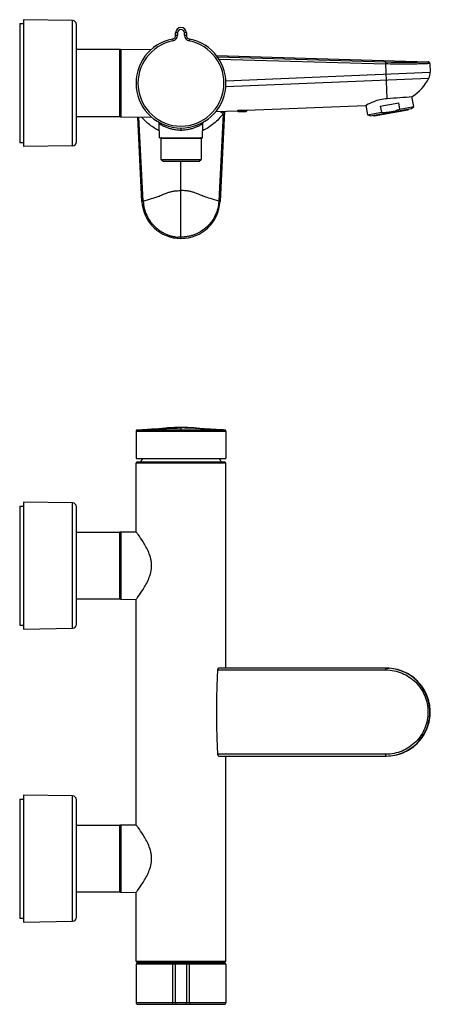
# Model space of a CAD drawing. Header units: millimetres. Extents: x 60 to 667, y -287 to 217.
# Tile 4 of 4: x 457 to 667, y -287 to 217. Entities that reach past the tile are written whole.
import ezdxf

# ---------------------------------------------------------------- set-up
doc = ezdxf.new("R2010")
doc.units = ezdxf.units.MM
doc.header["$LTSCALE"] = 23.1
doc.layers.get('0').update_dxf_attribs({"linetype": 'CONTINUOUS'})

msp = doc.modelspace()

# ---------------------------------------------------------------- linework, layer by layer
at = {"color": 7, "linetype": 'CONTINUOUS'}
for p, q in [((458.85, 217.11), (458.85, 152.11)), ((483.89, 216.69), (458.85, 217.11)), ((456.85, 215.11), (456.85, 154.11)), ((456.85, 215.11), (458.85, 215.11)), ((485.85, 154.53), (485.85, 214.69)), ((536.6, 209.16), (536.6, 210.36)), ((542.1, 210.36), (542.1, 209.16)), ((508.05, 201.79), (485.85, 201.79)), ((508.65, 201.86), (524.3, 202)), ((508.35, 201.56), (508.35, 167.66)), ((557.47, 198.78), (665.69, 195.6)), ((666.66, 194.64), (666.84, 190.18)), ((658.39, 172.61), (657.49, 177.71)), ((573.05, 170.71), (633.76, 173.23)), ((633.76, 173.23), (634.21, 173.48)), ((633.81, 173.26), (633.76, 173.23)), ((633.81, 173.26), (633.76, 173.23)), ((633.9, 173.31), (634.75, 168.44)), ((636.11, 167.95), (657.28, 171.68)), ((641.3, 172.82), (650.74, 174.49)), ((641.3, 172.82), (641.85, 169.69)), ((651.29, 171.36), (650.74, 174.49)), ((651.29, 171.36), (658.39, 172.61)), ((657.28, 171.68), (658.39, 172.61)), ((508.05, 167.44), (485.85, 167.44)), ((508.65, 167.36), (524.3, 167.22)), ((519.38, 124.1), (517.2, 167.28)), ((557.16, 170.05), (568.05, 170.5)), ((561.66, 170.24), (559.33, 124.1)), ((568.05, 170.5), (568.17, 170.52)), ((568.05, 170.5), (568.08, 170.51)), ((568.05, 170.5), (568.05, 170.41)), ((568.05, 170.41), (573.05, 170.41)), ((568.66, 170.06), (568.05, 170.41)), ((568.66, 170.06), (572.45, 170.06)), ((572.45, 170.06), (573.05, 170.41)), ((573.05, 170.71), (573.05, 170.41)), ((634.75, 168.44), (641.85, 169.69)), ((636.11, 167.95), (634.75, 168.44)), ((637.87, 168.06), (637.83, 168.25)), ((638.1, 167.89), (655.43, 170.95)), ((655.56, 171.38), (655.59, 171.18)), ((528.35, 156.61), (528.22, 163.92)), ((550.35, 156.61), (550.48, 163.92)), ((528.35, 156.61), (550.35, 156.61)), ((529.1, 156.41), (529.1, 145.61)), ((549.6, 156.41), (549.6, 145.61)), ((458.85, 154.11), (456.85, 154.11)), ((483.89, 152.53), (458.85, 152.11)), ((530.1, 144.61), (529.1, 145.61)), ((529.1, 145.61), (549.6, 145.61)), ((530.1, 144.61), (548.6, 144.61)), ((548.6, 144.61), (549.6, 145.61)), ((559.33, 124.25), (558.67, 124.29)), ((516.35, 6.33), (516.35, -7.5)), ((519.52, 7.15), (517.02, 7.03)), ((517.02, 7.03), (517.05, 7.03)), ((517.06, 7.03), (517.74, 7.06)), ((520.71, 7.22), (519.52, 7.15)), ((522.22, 7.31), (520.71, 7.22)), ((524.2, 7.44), (522.22, 7.31)), ((525.92, 7.56), (524.2, 7.44)), ((528.05, 7.72), (525.92, 7.56)), ((531.46, 8.01), (528.05, 7.72)), ((539.03, 7.03), (537.74, 7.03)), ((539.41, 7.03), (539.35, 7.03)), ((540.96, 7.03), (539.41, 7.03)), ((550.65, 7.72), (547.25, 8.01)), ((552.79, 7.56), (550.65, 7.72)), ((554.5, 7.44), (552.79, 7.56)), ((556.49, 7.31), (554.5, 7.44)), ((557.99, 7.22), (556.49, 7.31)), ((559.18, 7.15), (557.99, 7.22)), ((561.68, 7.03), (559.18, 7.15)), ((561.57, 7.03), (559.36, 7.02)), ((561.65, 7.03), (560.95, 7.06)), ((561.68, 7.03), (561.57, 7.03)), ((561.66, 7.03), (561.68, 7.03)), ((561.68, 7.03), (561.67, 7.03)), ((561.68, 7.03), (561.68, 7.03)), ((562.35, 6.33), (562.35, -7.5)), ((516.35, -45.03), (516.35, -9.85)), ((516.45, -7.6), (562.25, -7.6)), ((561.85, -9.35), (516.85, -9.35)), ((562.35, -114.85), (562.35, -9.85)), ((458.85, -29.85), (458.85, -94.85)), ((483.89, -30.27), (458.85, -29.85)), ((456.85, -31.85), (456.85, -92.85)), ((456.85, -31.85), (458.85, -31.85)), ((485.85, -92.43), (485.85, -32.27)), ((485.85, -45.18), (508.05, -45.18)), ((508.65, -45.1), (516.35, -45.03)), ((508.35, -79.3), (508.35, -45.41)), ((508.05, -79.53), (485.85, -79.53)), ((508.65, -79.6), (516.35, -79.67)), ((516.35, -195.03), (516.35, -79.67)), ((456.85, -92.85), (458.85, -92.85)), ((458.85, -94.85), (483.89, -94.44)), ((644.36, -114.85), (558.75, -114.85)), ((644.14, -114.85), (645.92, -114.92)), ((558.75, -159.85), (644.36, -159.85)), ((562.35, -264.85), (562.35, -159.85)), ((458.85, -179.85), (458.85, -244.85)), ((483.89, -180.27), (458.85, -179.85)), ((456.85, -181.85), (456.85, -242.85)), ((456.85, -181.85), (458.85, -181.85)), ((485.85, -242.43), (485.85, -182.27)), ((485.85, -195.18), (508.05, -195.18)), ((508.35, -229.3), (508.35, -195.41)), ((508.65, -195.1), (516.35, -195.03)), ((508.05, -229.53), (485.85, -229.53)), ((508.65, -229.6), (516.35, -229.67)), ((516.35, -264.85), (516.35, -229.67)), ((456.85, -242.85), (458.85, -242.85)), ((458.85, -244.85), (483.89, -244.44)), ((516.35, -266.35), (516.35, -285.95)), ((562.15, -266.15), (516.55, -266.15)), ((516.85, -265.35), (561.85, -265.35)), ((518.65, -265.35), (518.65, -265.85)), ((536.6, -285.95), (536.6, -266.35)), ((542.1, -266.35), (542.1, -285.95)), ((560.05, -265.35), (560.05, -265.85)), ((562.35, -266.35), (562.35, -285.95)), ((517.35, -286.95), (561.35, -286.95))]:
    msp.add_line(p, q, dxfattribs=at)
at = {"color": 9, "linetype": 'CONTINUOUS'}
for p, q in [((483.89, 152.53), (483.89, 216.69)), ((534.98, 207.19), (535.17, 206.21)), ((537.6, 210.36), (536.6, 210.36)), ((536.6, 209.16), (537.6, 209.16)), ((537.6, 210.36), (537.6, 209.16)), ((541.1, 209.16), (541.1, 210.36)), ((542.1, 210.36), (541.1, 210.36)), ((541.1, 209.16), (542.1, 209.16)), ((543.72, 207.19), (543.53, 206.21)), ((508.05, 167.44), (508.05, 201.79)), ((508.65, 201.86), (508.65, 167.36)), ((644.17, 195.45), (558.06, 197.99)), ((558.75, 196.97), (644.14, 194.46)), ((644.14, 194.46), (644.17, 195.45)), ((644.88, 176.83), (644.14, 194.46)), ((562.29, 182.87), (666.17, 187.18)), ((562.32, 185.85), (666.84, 190.18)), ((520.03, 124.29), (517.86, 167.28)), ((560.93, 168.99), (558.66, 124.14)), ((637.87, 168.06), (655.59, 171.18)), ((539.35, 161.61), (539.35, 160.63)), ((529.1, 156.41), (549.6, 156.41)), ((539.35, 105.11), (539.35, 144.61)), ((519.38, 124.1), (520.04, 124.14)), ((559.33, 124.1), (558.66, 124.14)), ((562.35, 6.33), (516.35, 6.33)), ((519.42, 7.02), (517.02, 7.03)), ((539.35, 8.31), (539.35, 6.33)), ((516.35, -7.5), (562.35, -7.5)), ((562.35, -9.85), (516.35, -9.85)), ((483.89, -94.44), (483.89, -30.27)), ((508.05, -79.53), (508.05, -45.18)), ((508.65, -45.1), (508.65, -79.6)), ((558.06, -115.78), (644.17, -115.78)), ((644.17, -158.92), (558.06, -158.92)), ((483.89, -244.44), (483.89, -180.27)), ((508.05, -229.53), (508.05, -195.18)), ((508.65, -195.1), (508.65, -229.6)), ((516.35, -264.85), (562.35, -264.85)), ((536.58, -266.35), (516.35, -266.35)), ((518.65, -265.85), (560.05, -265.85)), ((534.98, -266.35), (534.98, -285.95)), ((562.35, -266.35), (536.6, -266.35)), ((543.72, -285.95), (543.72, -266.35)), ((516.35, -285.95), (562.35, -285.95))]:
    msp.add_line(p, q, dxfattribs=at)
at = {"color": 7, "linetype": 'CONTINUOUS'}
for points in [[(666.66, 194.64), (666.65, 194.68), (666.62, 194.86), (666.56, 195.04), (666.46, 195.2), (666.33, 195.34), (666.18, 195.45), (666.01, 195.53), (665.83, 195.58), (665.69, 195.6)], [(527.73, 164.76), (527.85, 164.68), (527.96, 164.58), (528.06, 164.45), (528.14, 164.3), (528.2, 164.13), (528.22, 163.96), (528.22, 163.92)], [(550.48, 163.92), (550.48, 163.96), (550.51, 164.13), (550.56, 164.3), (550.64, 164.45), (550.74, 164.58), (550.86, 164.68), (550.97, 164.76)], [(517.02, 7.03), (517.01, 7.03), (517, 7.03), (516.98, 7.03), (516.95, 7.02), (516.92, 7.02), (516.87, 7), (516.81, 6.99), (516.76, 6.96), (516.7, 6.93), (516.64, 6.89), (516.58, 6.85), (516.53, 6.8), (516.49, 6.74), (516.44, 6.68), (516.41, 6.61), (516.38, 6.53), (516.36, 6.46), (516.35, 6.37), (516.35, 6.33)], [(538.62, 8.31), (537.3, 8.3), (535.98, 8.27), (534.74, 8.23), (533.61, 8.17), (532.53, 8.09), (531.46, 8.01)], [(547.25, 8.01), (546.17, 8.09), (545.09, 8.17), (543.96, 8.23), (542.73, 8.27), (541.4, 8.3), (540.09, 8.31), (538.62, 8.31)], [(562.35, 6.33), (562.35, 6.41), (562.32, 6.54), (562.27, 6.65), (562.21, 6.75), (562.13, 6.84), (562.05, 6.91), (561.95, 6.96), (561.86, 7), (561.76, 7.02), (561.69, 7.03)]]:
    msp.add_lwpolyline(points, dxfattribs=at)
at = {"color": 9, "linetype": 'CONTINUOUS'}
msp.add_lwpolyline([(517.14, 7.03), (517.03, 7.03), (517.02, 7.03)], dxfattribs=at)
at = {"color": 7, "linetype": 'CONTINUOUS'}
for centre, radius, start, end in [((483.85, 214.69), 2, 359.9704, 89.0452), ((539.35, 210.36), 2.75, 0, 180), ((539.35, 184.61), 23, 100.9528, 79.0472), ((534.6, 209.16), 2, 280.9528, 360), ((544.1, 209.16), 2, 180, 259.0472), ((508.05, 201.49), 0.3, 0, 90), ((508.65, 201.56), 0.3, 90.5, 180), ((643.98, 198.67), 24.99, 303.119, 332.6198), ((660.85, 189.94), 6, 332.6198, 2.3766), ((505.97, 2227.11), 2054.98, 273.87596, 274.23267), ((508.05, 167.74), 0.3, 270, 360), ((508.65, 167.66), 0.3, 180, 269.5), ((571.63, 145.25), 25.51, 96.982, 97.789), ((571.61, 145.47), 25.28, 92.3934, 96.9912), ((638.07, 168.09), 0.2, 190, 280), ((655.4, 171.15), 0.2, 280, 10), ((529.3, 156.41), 0.2, 90, 180), ((549.4, 156.41), 0.2, 0, 90), ((483.85, 154.53), 2, 270.9548, 0.0296), ((539.35, 125.11), 20, 182.8899, 357.1101), ((516.45, -7.5), 0.1, 180, 270), ((516.85, -9.85), 0.5, 90, 180), ((539.35, -19.42), 23, 149.0617, 154.0308), ((539.35, -19.42), 23, 25.9692, 30.9383), ((561.85, -9.85), 0.5, 0, 90), ((562.25, -7.5), 0.1, 270, 360), ((483.85, -32.27), 2, 359.9703, 89.0446), ((508.05, -45.48), 0.3, 0, 90), ((508.65, -45.4), 0.3, 90.5, 180), ((508.05, -79.23), 0.3, 270, 360), ((508.65, -79.3), 0.3, 180, 269.5), ((483.85, -92.44), 2, 270.9554, 0.0297), ((644.36, -137.31), 22.46, 86.0173, 90), ((644.34, -137.35), 22.5, 270.0387, 85.9882), ((483.85, -182.27), 2, 359.9703, 89.0446), ((508.05, -195.48), 0.3, 0, 90), ((508.65, -195.4), 0.3, 96.4667, 180), ((508.05, -229.23), 0.3, 270, 360), ((508.65, -229.3), 0.3, 180, 263.5333), ((483.85, -242.44), 2, 270.9554, 0.0297), ((516.85, -264.85), 0.5, 180, 270), ((516.55, -266.35), 0.2, 90, 180), ((518.35, -265.85), 0.3, 270, 360), ((536.8, -266.35), 0.2, 90, 180), ((541.9, -266.35), 0.2, 0, 90), ((560.35, -265.85), 0.3, 180, 270), ((561.85, -264.85), 0.5, 270, 360), ((562.15, -266.35), 0.2, 0, 90), ((517.35, -285.95), 1, 180, 270), ((537.6, -285.95), 1, 180, 270), ((541.1, -285.95), 1, 270, 360), ((561.35, -285.95), 1, 270, 360)]:
    msp.add_arc(centre, radius, start, end, dxfattribs=at)
at = {"color": 9, "linetype": 'CONTINUOUS'}
for centre, radius, start, end in [((539.35, 210.36), 1.75, 360, 180), ((534.6, 209.16), 3, 280.9528, 360), ((544.1, 209.16), 3, 180, 259.0472), ((539.35, 184.61), 22, 100.9528, 79.0472), ((652.93, 493.47), 298.14, 268.3161, 272.4513), ((665.43, 310.59), 175.97, 232.9496, 233.5732), ((403.85, 193.31), 158.96, 351.1986, 351.6455), ((540.4, 125.29), 20.39, 182.8141, 183.2363), ((539.25, 16.65), 9.62, 268.6809, 269.551), ((644.16, -137.35), 22.5, 269.9656, 85.512), ((644.36, -137.26), 22.41, 86.9689, 89.4953), ((644.36, -137.34), 22.48, 86.0142, 86.9698)]:
    msp.add_arc(centre, radius, start, end, dxfattribs=at)
for points, knots in [([(666.66, 194.64), (666.62, 194.64), (666.48, 194.63), (666.15, 194.62), (665.62, 194.6), (664.88, 194.57), (663.93, 194.54), (662.31, 194.48), (659.86, 194.42), (656.49, 194.36), (651.18, 194.33), (647.01, 194.38), (644.14, 194.46)], [0, 0, 0, 0, 0.004819, 0.019219, 0.043069, 0.076134, 0.118098, 0.168558, 0.29294, 0.444495, 0.617395, 1, 1, 1, 1]), ([(528.29, 160.26), (526.55, 161.09), (523.24, 163.13), (520.42, 165.8), (519.16, 167.26)], [0, 0, 0, 0, 0.499678, 1, 1, 1, 1]), ([(560.93, 169), (559.57, 167.15), (556.39, 163.76), (552.49, 161.25), (550.42, 160.26)], [0, 0, 0, 0, 0.500372, 1, 1, 1, 1]), ([(528.22, 163.92), (528.22, 163.92), (528.23, 163.92), (528.24, 163.91), (528.26, 163.9), (528.28, 163.88), (528.31, 163.86), (528.37, 163.83), (528.46, 163.77), (528.58, 163.7), (528.73, 163.61), (528.9, 163.5), (529.19, 163.34), (529.59, 163.11), (530.15, 162.82), (530.79, 162.51), (531.5, 162.2), (532.3, 161.89), (533.47, 161.48), (535.09, 161.05), (537.17, 160.71), (538.62, 160.63), (539.35, 160.63)], [0, 0, 0, 0, 0.000356, 0.00142, 0.003188, 0.005658, 0.008825, 0.012682, 0.022428, 0.034807, 0.049718, 0.067053, 0.086698, 0.132434, 0.186006, 0.246575, 0.313404, 0.385847, 0.463325, 0.631115, 0.811998, 1, 1, 1, 1]), ([(539.35, 160.63), (540.09, 160.63), (541.54, 160.71), (543.62, 161.05), (545.23, 161.48), (546.41, 161.89), (547.2, 162.2), (547.92, 162.51), (548.56, 162.82), (549.11, 163.11), (549.52, 163.34), (549.8, 163.5), (549.97, 163.61), (550.12, 163.7), (550.25, 163.77), (550.33, 163.83), (550.39, 163.86), (550.42, 163.88), (550.45, 163.9), (550.46, 163.91), (550.47, 163.91), (550.48, 163.92), (550.48, 163.92)], [0, 0, 0, 0, 0.187987, 0.368857, 0.536635, 0.61411, 0.68655, 0.753378, 0.813947, 0.867522, 0.913261, 0.932907, 0.950249, 0.965165, 0.977545, 0.987293, 0.991154, 0.994327, 0.996804, 0.998578, 0.999643, 1, 1, 1, 1]), ([(520.04, 124.29), (521.45, 124.68), (523.96, 125.42), (527.28, 126.51), (529.81, 127.46), (531.78, 128.26), (533.49, 128.9), (535.22, 129.34), (537.18, 129.58), (538.58, 129.62), (539.35, 129.62)], [0, 0, 0, 0, 0.219196, 0.389412, 0.519403, 0.62086, 0.706835, 0.790786, 0.885363, 1, 1, 1, 1]), ([(558.67, 124.29), (557.25, 124.68), (554.74, 125.42), (551.43, 126.51), (548.9, 127.46), (546.92, 128.26), (545.21, 128.9), (543.49, 129.34), (541.53, 129.58), (540.12, 129.62), (539.35, 129.62)], [0, 0, 0, 0, 0.219193, 0.389411, 0.519405, 0.620865, 0.70684, 0.790788, 0.885363, 1, 1, 1, 1]), ([(558.66, 124.14), (558.6, 122.91), (558.24, 120.48), (557.02, 116.99), (555.17, 113.8), (552.75, 111.02), (550.32, 109.12), (548.2, 107.9), (546.53, 107.13), (545.08, 106.63), (543.9, 106.32), (543, 106.12), (542.1, 105.97), (541.34, 105.88), (540.73, 105.82), (540.27, 105.8), (539.81, 105.79), (539.5, 105.76), (539.35, 105.78)], [0, 0, 0, 0, 0.125036, 0.250033, 0.375, 0.499937, 0.624853, 0.687375, 0.749894, 0.812409, 0.843675, 0.87494, 0.906205, 0.937467, 0.953104, 0.968733, 0.984367, 1, 1, 1, 1]), ([(519.27, 7.14), (520.67, 7.21), (523.15, 7.34), (526.46, 7.53), (529.02, 7.7), (531.1, 7.85), (532.95, 7.96), (534.84, 8.04), (536.97, 8.08), (538.51, 8.09), (539.35, 8.09)], [0, 0, 0, 0, 0.209122, 0.37052, 0.494293, 0.593142, 0.680872, 0.770878, 0.874603, 1, 1, 1, 1]), ([(537.74, 7.03), (537.5, 7.03), (537.03, 7.02), (536.45, 7.02), (535.99, 7.03), (535.52, 7.03), (534.7, 7.03), (533.54, 7.03), (531.72, 7.03), (529.54, 7.02), (526.38, 7.02), (523.02, 7.02), (520.5, 7.02), (519.42, 7.02)], [0, 0, 0, 0, 0.038755, 0.076979, 0.095371, 0.114736, 0.153424, 0.229922, 0.305124, 0.450371, 0.586655, 0.823514, 1, 1, 1, 1]), ([(539.35, 7.03), (539.34, 7.03), (539.28, 7.03), (539.22, 7.03), (539.17, 7.03)], [0, 0, 0, 0, 0.241216, 1, 1, 1, 1]), ([(559.44, 7.14), (558.04, 7.21), (555.56, 7.34), (552.25, 7.53), (549.68, 7.7), (547.6, 7.85), (545.75, 7.96), (543.87, 8.04), (541.73, 8.08), (540.19, 8.09), (539.35, 8.09)], [0, 0, 0, 0, 0.209126, 0.370521, 0.494289, 0.59314, 0.680875, 0.770878, 0.8746, 1, 1, 1, 1]), ([(644.15, -114.87), (644.15, -114.87), (644.15, -114.86), (644.15, -114.85), (644.14, -114.85)], [0, 0, 0, 0, 0.721034, 1, 1, 1, 1]), ([(644.17, -115.78), (644.17, -115.67), (644.17, -115.48), (644.17, -115.21), (644.16, -115.01), (644.15, -114.91), (644.15, -114.87)], [0, 0, 0, 0, 0.348184, 0.651144, 0.876241, 1, 1, 1, 1]), ([(644.17, -115.78), (645.58, -115.78), (648.4, -116.06), (652.47, -117.3), (656.22, -119.3), (659.5, -122.01), (662.19, -125.3), (664.18, -129.05), (665.41, -133.12), (665.82, -137.35), (665.41, -141.58), (664.18, -145.65), (662.19, -149.41), (659.5, -152.7), (656.22, -155.4), (652.47, -157.41), (648.4, -158.65), (645.58, -158.92), (644.17, -158.92)], [0, 0, 0, 0, 0.06249, 0.124991, 0.187496, 0.249997, 0.312494, 0.374992, 0.437494, 0.5, 0.562506, 0.625008, 0.687506, 0.750003, 0.812504, 0.875009, 0.93751, 1, 1, 1, 1]), ([(644.36, -159.85), (645.8, -159.85), (648.68, -159.57), (652.83, -158.34), (656.68, -156.34), (660.07, -153.64), (662.89, -150.33), (665.02, -146.56), (666.4, -142.44), (666.97, -138.14), (666.7, -133.81), (665.61, -129.6), (663.75, -125.69), (661.17, -122.2), (657.97, -119.27), (654.27, -117), (650.21, -115.48), (647.35, -115.01), (645.92, -114.91)], [0, 0, 0, 0, 0.062473, 0.124948, 0.187432, 0.249924, 0.312427, 0.374939, 0.437459, 0.499984, 0.562509, 0.625031, 0.687546, 0.750052, 0.812548, 0.875036, 0.937509, 1, 1, 1, 1]), ([(644.14, -159.85), (644.15, -159.85), (644.15, -159.83), (644.15, -159.81), (644.16, -159.76), (644.16, -159.72), (644.16, -159.7)], [0, 0, 0, 0, 0.069014, 0.259875, 0.571974, 1, 1, 1, 1]), ([(644.16, -159.7), (644.16, -159.65), (644.17, -159.39), (644.17, -159.13), (644.17, -158.92)], [0, 0, 0, 0, 0.189541, 1, 1, 1, 1]), ([(534.98, -266.35), (534.98, -266.33), (534.98, -266.28), (534.99, -266.22), (535, -266.18), (535.01, -266.15), (535.02, -266.15)], [0, 0, 0, 0, 0.36756, 0.682402, 0.898774, 1, 1, 1, 1]), ([(543.72, -266.35), (543.72, -266.33), (543.72, -266.28), (543.71, -266.22), (543.7, -266.18), (543.69, -266.15), (543.68, -266.15)], [0, 0, 0, 0, 0.367561, 0.682404, 0.898775, 1, 1, 1, 1]), ([(534.98, -285.95), (534.98, -286.08), (534.99, -286.32), (535.02, -286.59), (535.06, -286.77), (535.09, -286.87), (535.13, -286.93), (535.16, -286.95), (535.17, -286.95)], [0, 0, 0, 0, 0.366621, 0.679698, 0.801826, 0.895795, 0.960069, 1, 1, 1, 1]), ([(543.72, -285.95), (543.72, -286.08), (543.71, -286.32), (543.68, -286.59), (543.64, -286.77), (543.61, -286.87), (543.58, -286.93), (543.55, -286.95), (543.53, -286.95)], [0, 0, 0, 0, 0.366621, 0.679698, 0.801826, 0.895795, 0.960069, 1, 1, 1, 1])]:
    msp.add_open_spline(points, degree=3, knots=knots, dxfattribs=at)
at = {"color": 7, "linetype": 'CONTINUOUS'}
for points, knots in [([(634.21, 173.48), (635.46, 174.17), (637.75, 175.26), (641.33, 176.4), (643.65, 176.75), (644.88, 176.83)], [0, 0, 0, 0, 0.379873, 0.672186, 1, 1, 1, 1]), ([(570.55, 170.73), (570.87, 170.74), (571.33, 170.75), (571.92, 170.75), (572.3, 170.74), (572.57, 170.73), (572.75, 170.73), (572.85, 170.72), (572.94, 170.72), (573, 170.71), (573.03, 170.71), (573.05, 170.71), (573.05, 170.71)], [0, 0, 0, 0, 0.382623, 0.555438, 0.706904, 0.831311, 0.881773, 0.923772, 0.956877, 0.980731, 0.995156, 1, 1, 1, 1]), ([(641.85, 169.69), (642.65, 169.65), (644.27, 169.64), (645.88, 169.82), (646.67, 169.96)], [0, 0, 0, 0, 0.50003, 1, 1, 1, 1]), ([(646.67, 169.96), (647.47, 170.1), (649.04, 170.48), (650.55, 171.05), (651.29, 171.36)], [0, 0, 0, 0, 0.49997, 1, 1, 1, 1]), ([(520.04, 124.14), (520.11, 122.91), (520.47, 120.47), (521.69, 116.98), (523.24, 114.31), (524.77, 112.39), (526.04, 111.06), (527.44, 109.86), (528.94, 108.79), (530.28, 108.03), (531.38, 107.49), (532.23, 107.13), (533.09, 106.82), (533.82, 106.58), (534.41, 106.42), (534.86, 106.31), (535.23, 106.22), (535.53, 106.15), (535.76, 106.1), (535.98, 106.07), (536.21, 106.03), (536.4, 106), (536.55, 105.95), (536.68, 105.88), (536.86, 105.8), (537.09, 105.76), (537.32, 105.76), (537.62, 105.8), (538, 105.88), (538.38, 105.94), (538.69, 105.94), (538.99, 105.91), (539.22, 105.85), (539.35, 105.78)], [0, 0, 0, 0, 0.124972, 0.249908, 0.374824, 0.437346, 0.499865, 0.56238, 0.624893, 0.687404, 0.718668, 0.749932, 0.781195, 0.812458, 0.82809, 0.843723, 0.859356, 0.867172, 0.874989, 0.882804, 0.89062, 0.898434, 0.902344, 0.906248, 0.914056, 0.921868, 0.929685, 0.937495, 0.953125, 0.968758, 0.976577, 0.984392, 1, 1, 1, 1]), ([(517.74, 7.06), (517.87, 7.07), (518.38, 7.09), (518.89, 7.12), (519.27, 7.14)], [0, 0, 0, 0, 0.256491, 1, 1, 1, 1]), ([(559.36, 7.02), (558.29, 7.02), (555.76, 7.02), (552.39, 7.02), (549.2, 7.02), (547.01, 7.03), (545.18, 7.03), (544, 7.03), (543.17, 7.03), (542.7, 7.03), (542.41, 7.03), (542.2, 7.02), (541.97, 7.02), (541.56, 7.02), (541.2, 7.03), (540.96, 7.03)], [0, 0, 0, 0, 0.17544, 0.412372, 0.549048, 0.694827, 0.770352, 0.847256, 0.886041, 0.905579, 0.924812, 0.932292, 0.941312, 0.961046, 1, 1, 1, 1]), ([(560.95, 7.06), (560.82, 7.07), (560.32, 7.09), (559.81, 7.12), (559.44, 7.14)], [0, 0, 0, 0, 0.256461, 1, 1, 1, 1]), ([(516.35, -79.67), (516.71, -79.2), (517.96, -77.53), (519.7, -75), (521.52, -71.95), (522.92, -69.09), (523.82, -66.43), (524.23, -64.13), (524.33, -62.35), (524.23, -60.57), (523.82, -58.28), (522.92, -55.61), (521.52, -52.75), (519.7, -49.7), (517.96, -47.18), (516.71, -45.5), (516.35, -45.03)], [0, 0, 0, 0, 0.045381, 0.162043, 0.237288, 0.320029, 0.408292, 0.453914, 0.500008, 0.546104, 0.591724, 0.679982, 0.76272, 0.837963, 0.954621, 1, 1, 1, 1]), ([(558.06, -115.78), (557.88, -119.37), (557.58, -126.56), (557.42, -137.35), (557.58, -148.15), (557.88, -155.33), (558.06, -158.92)], [0, 0, 0, 0, 0.24983, 0.5, 0.75017, 1, 1, 1, 1]), ([(558.75, -114.85), (558.67, -114.85), (558.5, -114.9), (558.29, -115.1), (558.12, -115.4), (558.07, -115.65), (558.06, -115.78)], [0, 0, 0, 0, 0.186567, 0.407826, 0.679969, 1, 1, 1, 1]), ([(558.06, -158.92), (558.07, -159.06), (558.12, -159.3), (558.29, -159.61), (558.5, -159.8), (558.67, -159.85), (558.75, -159.85)], [0, 0, 0, 0, 0.320031, 0.592174, 0.813433, 1, 1, 1, 1]), ([(516.35, -229.67), (516.71, -229.2), (517.96, -227.53), (519.7, -225), (521.52, -221.95), (522.92, -219.09), (523.82, -216.43), (524.23, -214.13), (524.33, -212.35), (524.23, -210.57), (523.82, -208.28), (522.92, -205.61), (521.52, -202.75), (519.7, -199.7), (517.96, -197.18), (516.71, -195.5), (516.35, -195.03)], [0, 0, 0, 0, 0.045381, 0.162043, 0.237288, 0.320029, 0.408292, 0.453914, 0.500008, 0.546104, 0.591724, 0.679982, 0.76272, 0.837963, 0.954621, 1, 1, 1, 1])]:
    msp.add_open_spline(points, degree=3, knots=knots, dxfattribs=at)

doc.saveas('drawing.dxf')
